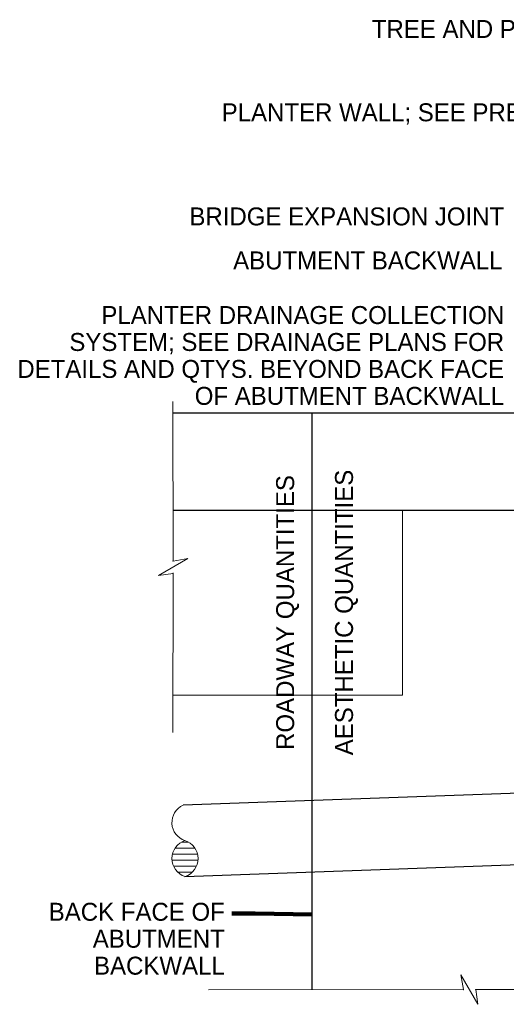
# Model space of a CAD drawing. Extents: x 8.8 to 80.2, y 3.8 to 30.6.
# Tile 5 of 11: x 42.7 to 46.5, y 21.8 to 29.5. Entities that reach past the tile are written whole.
import ezdxf

# ---------------------------------------------------------------- set-up
doc = ezdxf.new("R2010")
doc.units = 0
doc.header["$MEASUREMENT"] = 0
doc.layers.get('0').update_dxf_attribs({"lineweight": 9})
for name, color, linetype, lineweight in [('BR_P_Slab_Object', 3, 'Continuous', 30), ('DR_P_Storm_Sewer', 151, 'Continuous', 30), ('SC_Scratch6', 7, 'Continuous', 9), ('SC_Scratch7', 252, 'Continuous', 9), ('VG_P_Cells', 2, 'Continuous', 9), ('VG_P_Text', 7, 'Continuous', 25)]:
    doc.layers.add(name, color=color, linetype=linetype, lineweight=lineweight)
doc.layers.add('SC_Scratch8', color=7, linetype='Continuous', lineweight=9, transparency=0.4)
doc.styles.add('FONT31', font='font31.shx')
doc.styles.add('Slanted-Normal LS 0.50', font='font31.shx', dxfattribs={"height": 0.14})
doc.dimstyles.new('Fract  Slanted', dxfattribs={"dimtxt": 0.12, "dimasz": 0.1, "dimexe": 0.1, "dimexo": 0.03, "dimgap": 0.07, "dimtad": 1, "dimdec": 3, "dimlfac": 12, "dimzin": 3, "dimdsep": 46, "dimlunit": 4, "dimtxsty": 'FONT31', "dimblk": 'OBLIQUE', "dimcen": 0.09, "dimdle": 0.1, "dimclrd": 97, "dimclre": 97, "dimaunit": 1, "dimadec": 4, "dimazin": 3, "dimtfac": 0.75, "dimtdec": 3, "dimtofl": 0, "dimtmove": 2, "dimatfit": 3, "dimfxl": 1, "dimtzin": 3, "dimlwd": 0, "dimlwe": 0, "dimarcsym": 0})

# ---------------------------------------------------------------- blocks, each defined once
blk = doc.blocks.new('_Oblique')
at = {"color": 0, "linetype": 'ByBlock', "lineweight": -2}
blk.add_line((-0.5, -0.5), (0.5, 0.5), dxfattribs=at)

msp = doc.modelspace()

# ---------------------------------------------------------------- hatches: boundary and pattern name
at = {"layer": 'SC_Scratch7'}
h = msp.add_hatch(dxfattribs=at)
h.set_pattern_fill('HATCH', color=256, style=0, pattern_type=2)
h.set_pattern_definition([(0.033, (44.006885, 22.76227), (-2.67e-05, 0.0468106), [])])
h.paths.add_polyline_path([(43.9597, 23.0558, 0.725627), (43.9599, 22.7749, 0.725627)])

# ---------------------------------------------------------------- linework, layer by layer
at = {"layer": 'BR_P_Slab_Object'}
msp.add_line((43.8666, 25.632), (47.3225, 25.632), dxfattribs=at)
at = {"layer": 'BR_P_Slab_Object', "flags": 128}
msp.add_lwpolyline([(47.3225, 26.3643), (47.0767, 26.3643), (47.0767, 26.388), (43.8661, 26.388)], dxfattribs=at)
at = {"layer": 'DR_P_Storm_Sewer'}
for p, q in [((48.2049, 23.482), (43.9446, 23.3308)), ((43.9587, 22.7753), (48.2246, 22.929))]:
    msp.add_line(p, q, dxfattribs=at)
at = {"layer": 'SC_Scratch6'}
msp.add_line((44.9511, 24.1878), (45.6553, 24.1878), dxfattribs=at)
for centre, start in [((44.0054, 23.1962), 114.34531), ((44.0056, 22.9154), 108.10132)]:
    msp.add_arc(centre, 0.1477, start, 251.96395, dxfattribs=at)
at = {"layer": 'SC_Scratch6', "extrusion": (0, 0, -1)}
msp.add_arc((-43.914, 22.9153), 0.1477, 108.03605, 251.89868, dxfattribs=at)
at = {"layer": 'SC_Scratch8'}
for p, q in [((45.6553, 25.632), (45.6553, 24.1878)), ((43.8661, 24.1878), (45.618, 24.1878)), ((44.9511, 24.1878), (44.9511, 23.3665)), ((44.9511, 22.811), (44.9511, 21.8928))]:
    msp.add_line(p, q, dxfattribs=at)
at = {"layer": 'VG_P_Cells'}
for p, q in [((43.8658, 26.4784), (43.8669, 25.2346)), ((43.9815, 25.2554), (43.7523, 25.1213)), ((43.9815, 25.2554), (43.8669, 25.2346)), ((43.867, 25.1382), (43.7523, 25.1213)), ((43.8658, 23.8984), (43.8669, 25.1421)), ((46.1105, 22.0081), (46.1313, 21.8935)), ((46.1105, 22.0081), (46.2446, 21.7789)), ((44.1425, 21.8924), (46.1313, 21.8935)), ((46.2276, 21.8936), (48.2126, 21.8947)), ((46.2276, 21.8935), (46.2446, 21.7789))]:
    msp.add_line(p, q, dxfattribs=at)
for p in [(43.8669, 25.2346), (43.8669, 25.1382), (46.1313, 21.8935), (46.2276, 21.8935)]:
    msp.add_point(p, dxfattribs=at)
at = {"layer": 'VG_P_Text'}
msp.add_line((44.9511, 21.8928), (44.9511, 26.388), dxfattribs=at)

# ---------------------------------------------------------------- texts
at = {"layer": 'VG_P_Text', "char_height": 0.14, "attachment_point": 3, "line_spacing_factor": 0.9, "style": 'Slanted-Normal LS 0.50'}
for s, insert in [('TREE AND PLANTS SOIL MIX', (48.0073, 29.452)), ('BRIDGE EXPANSION JOINT', (46.4491, 27.9909)), ('ABUTMENT BACKWALL', (46.4365, 27.648)), ('BACK FACE OF \\PABUTMENT\\P BACKWALL', (44.2701, 22.5702))]:
    msp.add_mtext(s, dxfattribs=dict(at, insert=insert))
for s, insert, width in [('PLANTER WALL; SEE PRECAST PLANTER DETAILS', (48.0016, 28.8025), 3.897588), ('PLANTER DRAINAGE COLLECTION SYSTEM; SEE DRAINAGE PLANS FOR DETAILS AND QTYS. BEYOND BACK FACE OF ABUTMENT BACKWALL', (46.4491, 27.2221), 3.912913)]:
    msp.add_mtext(s, dxfattribs=dict(at, insert=insert, width=width))
at = {"layer": 'VG_P_Text', "char_height": 0.14, "attachment_point": 2, "rotation": 90, "line_spacing_factor": 0.9, "style": 'Slanted-Normal LS 0.50'}
for s, insert in [('AESTHETIC QUANTITIES', (45.13, 24.8332)), ('ROADWAY QUANTITIES', (44.6709, 24.8332))]:
    msp.add_mtext(s, dxfattribs=dict(at, insert=insert))

# ---------------------------------------------------------------- leaders
at = {"layer": 'VG_P_Text'}
msp.add_leader([(44.9511, 22.4787), (44.507, 22.4861), (44.3259, 22.4861)], dimstyle='Fract  Slanted', override={"dimclrd": 0, "dimlwd": 65534}, dxfattribs=at)

doc.saveas('drawing.dxf')
